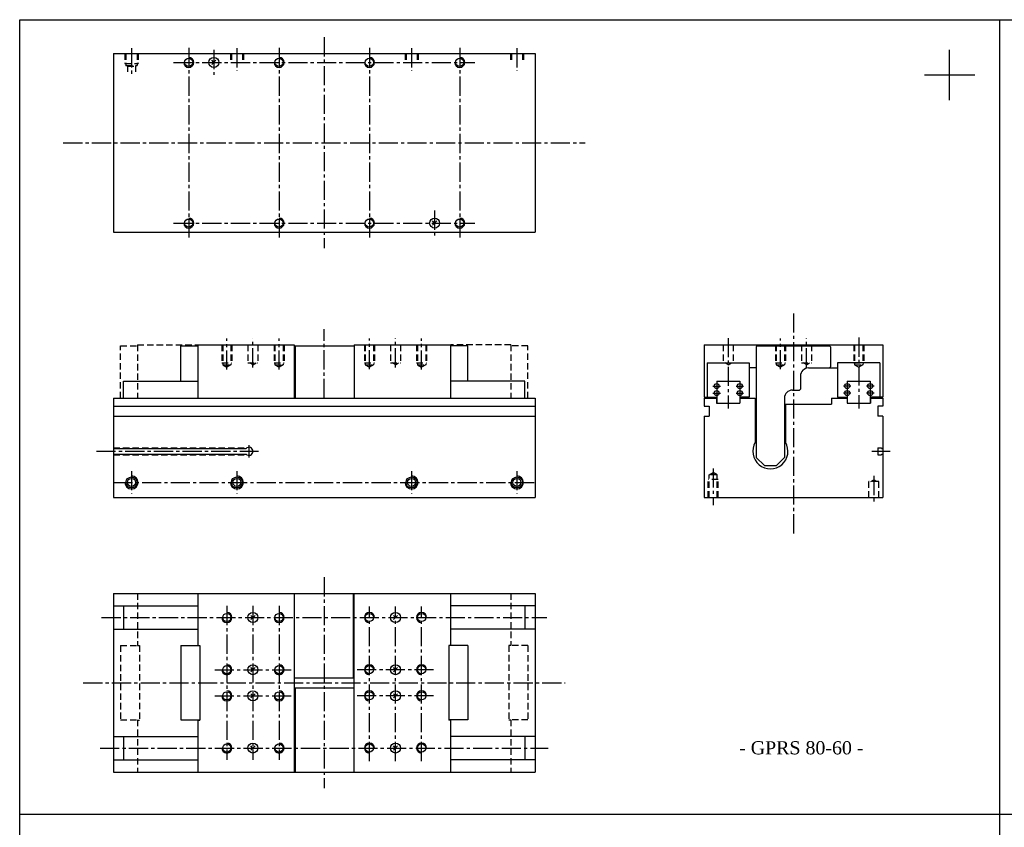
# Model space of a CAD drawing. Header units: millimetres. Extents: x 1112 to 5405, y 2427 to 4035.
# Tile 2 of 9: x 1112 to 2093, y 3231 to 4035. Entities that reach past the tile are written whole.
import ezdxf

# ---------------------------------------------------------------- set-up
doc = ezdxf.new("R2010")
doc.units = ezdxf.units.MM
doc.linetypes.add('CENTER2', pattern=[28.575, 19.05, -3.175, 3.175, -3.175])
doc.linetypes.add('DASHED2', pattern=[9.525, 6.35, -3.175])
doc.layers.add('1', color=2, linetype='DASHED2')
doc.layers.add('2', color=1, linetype='CENTER2')
doc.styles.get("Standard").update_dxf_attribs({"font": 'isocp.shx', "bigfont": 'chineset.shx'})

msp = doc.modelspace()

# ---------------------------------------------------------------- linework, layer by layer
at = {"color": 7}
for p, q in [((1111.69, 4035.06), (5405.11, 4035.06)), ((1111.69, 2426.51), (1111.69, 4035.06)), ((2088.14, 2426.51), (2088.14, 4035.06)), ((2038.14, 3955), (2038.14, 4005)), ((1205.07, 4001.51), (1625.07, 4001.51)), ((1205.07, 4001.51), (1205.07, 3823.51)), ((1305.07, 3992.51), (1302.95, 3994.63)), ((1302.95, 3990.39), (1307.19, 3994.63)), ((1625.07, 4001.51), (1625.07, 3823.51)), ((2013.14, 3980), (2063.14, 3980)), ((1522.95, 3830.39), (1527.19, 3834.63)), ((1525.07, 3832.51), (1522.95, 3834.63)), ((1205.07, 3823.51), (1625.07, 3823.51)), ((1272.07, 3675.25), (1272.07, 3710.25)), ((1272.07, 3710.25), (1289.07, 3710.25)), ((1289.07, 3711.25), (1385.07, 3711.25)), ((1289.07, 3711.25), (1289.07, 3658.25)), ((1385.07, 3711.25), (1385.07, 3658.25)), ((1385.07, 3710.25), (1445.07, 3710.25)), ((1386.07, 3710.25), (1386.07, 3658.25)), ((1445.07, 3711.25), (1445.07, 3658.25)), ((1445.07, 3711.25), (1541.07, 3711.25)), ((1541.07, 3658.25), (1541.07, 3711.25)), ((1558.07, 3710.25), (1541.07, 3710.25)), ((1558.07, 3675.25), (1558.07, 3710.25)), ((1793.56, 3711.25), (1971.56, 3711.25)), ((1793.56, 3711.25), (1793.56, 3659.25)), ((1846.56, 3710.25), (1845.56, 3709.25)), ((1845.56, 3709.25), (1845.56, 3599.25)), ((1846.56, 3710.25), (1918.56, 3710.25)), ((1918.56, 3710.25), (1919.56, 3709.25)), ((1919.56, 3709.25), (1919.56, 3689.25)), ((1971.56, 3711.25), (1971.56, 3659.25)), ((1796.56, 3693.25), (1796.56, 3659.25)), ((1796.56, 3693.25), (1838.56, 3693.25)), ((1838.56, 3693.25), (1838.56, 3659.25)), ((1919.56, 3689.25), (1918.56, 3688.25)), ((1926.56, 3693.25), (1926.56, 3659.25)), ((1968.56, 3693.25), (1926.56, 3693.25)), ((1968.56, 3693.25), (1968.56, 3659.25)), ((1845.56, 3688.25), (1838.56, 3688.25)), ((1889.56, 3680.25), (1889.56, 3667.25)), ((1897.56, 3688.25), (1926.56, 3688.25)), ((1215.07, 3675.25), (1289.07, 3675.25)), ((1215.07, 3658.25), (1215.07, 3675.25)), ((1615.07, 3675.25), (1541.07, 3675.25)), ((1615.07, 3658.25), (1615.07, 3675.25)), ((1806.06, 3675.25), (1829.06, 3675.25)), ((1806.06, 3675.25), (1806.06, 3653.25)), ((1829.06, 3675.25), (1829.06, 3653.25)), ((1936.06, 3675.25), (1936.06, 3653.25)), ((1936.06, 3675.25), (1959.06, 3675.25)), ((1959.06, 3675.25), (1959.06, 3653.25)), ((1793.56, 3659.25), (1806.06, 3659.25)), ((1838.56, 3659.25), (1829.06, 3659.25)), ((1881.56, 3666.25), (1888.56, 3666.25)), ((1889.56, 3667.25), (1888.56, 3666.25)), ((1926.56, 3659.25), (1936.06, 3659.25)), ((1971.56, 3659.25), (1959.06, 3659.25)), ((1205.07, 3658.25), (1625.07, 3658.25)), ((1205.07, 3658.25), (1205.07, 3559.25)), ((1205.07, 3650.25), (1625.07, 3650.25)), ((1625.07, 3658.25), (1625.07, 3559.25)), ((1793.56, 3658.25), (1805.86, 3658.25)), ((1793.56, 3658.25), (1793.56, 3650.25)), ((1793.56, 3650.25), (1798.56, 3650.25)), ((1798.56, 3650.25), (1798.56, 3640.25)), ((1805.86, 3658.25), (1805.86, 3653.25)), ((1805.86, 3653.25), (1829.06, 3653.25)), ((1829.06, 3658.25), (1844.56, 3658.25)), ((1844.56, 3658.25), (1844.56, 3614.26)), ((1845.56, 3652.25), (1844.56, 3652.25)), ((1873.56, 3658.25), (1873.56, 3599.25)), ((1873.56, 3652.25), (1920.56, 3652.25)), ((1874.56, 3652.25), (1874.56, 3614.26)), ((1920.56, 3658.25), (1936.06, 3658.25)), ((1920.56, 3658.25), (1920.56, 3652.25)), ((1936.06, 3653.25), (1959.26, 3653.25)), ((1959.26, 3658.25), (1959.26, 3653.25)), ((1959.26, 3658.25), (1971.56, 3658.25)), ((1971.56, 3650.25), (1966.56, 3650.25)), ((1966.56, 3650.25), (1966.56, 3640.25)), ((1971.56, 3658.25), (1971.56, 3650.25)), ((1205.07, 3640.25), (1625.07, 3640.25)), ((1793.56, 3640.25), (1793.56, 3559.25)), ((1793.56, 3640.25), (1798.56, 3640.25)), ((1971.56, 3640.25), (1966.56, 3640.25)), ((1971.56, 3640.25), (1971.56, 3559.25)), ((1205.07, 3608), (1337.17, 3608)), ((1205.07, 3602.5), (1337.17, 3602.5)), ((1966.56, 3608.65), (1970.36, 3608.65)), ((1966.56, 3608.65), (1966.56, 3601.85)), ((1966.56, 3601.85), (1970.36, 3601.85)), ((1970.36, 3608.65), (1970.36, 3608)), ((1970.36, 3608), (1971.56, 3608)), ((1970.36, 3602.5), (1970.36, 3601.85)), ((1970.36, 3602.5), (1971.56, 3602.5)), ((1845.56, 3599.25), (1853.56, 3591.25)), ((1853.56, 3591.25), (1865.56, 3591.25)), ((1865.56, 3591.25), (1873.56, 3599.25)), ((1205.07, 3559.25), (1625.07, 3559.25)), ((1793.56, 3559.25), (1971.56, 3559.25)), ((1205.07, 3463.77), (1625.07, 3463.77)), ((1205.07, 3463.77), (1205.07, 3285.77)), ((1289.07, 3463.77), (1289.07, 3411.77)), ((1385.07, 3463.77), (1385.07, 3285.77)), ((1444.07, 3463.77), (1444.07, 3379.77)), ((1445.07, 3285.77), (1445.07, 3463.77)), ((1541.07, 3411.77), (1541.07, 3463.77)), ((1625.07, 3463.77), (1625.07, 3285.77)), ((1205.07, 3451.47), (1289.07, 3451.47)), ((1215.07, 3451.47), (1215.07, 3428.27)), ((1625.07, 3451.47), (1541.07, 3451.47)), ((1615.07, 3451.47), (1615.07, 3428.27)), ((1344.07, 3439.77), (1341.95, 3441.89)), ((1341.95, 3437.64), (1346.19, 3441.89)), ((1483.95, 3437.64), (1488.19, 3441.89)), ((1486.07, 3439.77), (1483.95, 3441.89)), ((1205.07, 3428.27), (1289.07, 3428.27)), ((1625.07, 3428.27), (1541.07, 3428.27)), ((1272.07, 3411.77), (1272.07, 3337.77)), ((1272.07, 3411.77), (1291.07, 3411.77)), ((1289.07, 3411.97), (1291.07, 3411.97)), ((1291.07, 3411.97), (1291.07, 3337.57)), ((1539.07, 3411.97), (1539.07, 3337.57)), ((1541.07, 3411.97), (1539.07, 3411.97)), ((1558.07, 3411.77), (1539.07, 3411.77)), ((1558.07, 3411.77), (1558.07, 3337.77)), ((1341.95, 3385.64), (1346.19, 3389.89)), ((1344.07, 3387.77), (1341.95, 3389.89)), ((1486.07, 3387.77), (1483.95, 3389.89)), ((1483.95, 3385.64), (1488.19, 3389.89)), ((1385.07, 3379.77), (1444.07, 3379.77)), ((1386.07, 3369.77), (1445.07, 3369.77)), ((1386.07, 3369.77), (1386.07, 3285.77)), ((1344.07, 3361.77), (1341.95, 3363.89)), ((1341.95, 3359.64), (1346.19, 3363.89)), ((1483.95, 3359.64), (1488.19, 3363.89)), ((1486.07, 3361.77), (1483.95, 3363.89)), ((1272.07, 3337.77), (1291.07, 3337.77)), ((1289.07, 3337.77), (1289.07, 3285.77)), ((1289.07, 3337.57), (1291.07, 3337.57)), ((1558.07, 3337.77), (1539.07, 3337.77)), ((1541.07, 3337.57), (1539.07, 3337.57)), ((1541.07, 3285.77), (1541.07, 3337.77)), ((1205.07, 3321.27), (1289.07, 3321.27)), ((1215.07, 3321.27), (1215.07, 3298.07)), ((1625.07, 3321.27), (1541.07, 3321.27)), ((1615.07, 3321.27), (1615.07, 3298.07)), ((1344.07, 3309.77), (1341.95, 3311.89)), ((1341.95, 3307.64), (1346.19, 3311.89)), ((1483.95, 3307.64), (1488.19, 3311.89)), ((1486.07, 3309.77), (1483.95, 3311.89)), ((1205.07, 3298.07), (1289.07, 3298.07)), ((1625.07, 3298.07), (1541.07, 3298.07)), ((1205.07, 3285.77), (1625.07, 3285.77)), ((1111.69, 3243.84), (5405.11, 3243.84))]:
    msp.add_line(p, q, dxfattribs=at)
at = {"color": 7, "linetype": 'DASHED2'}
for p, q in [((1212.07, 3658.25), (1212.07, 3710.25)), ((1212.07, 3710.25), (1229.07, 3710.25)), ((1229.07, 3711.25), (1229.07, 3658.25)), ((1229.07, 3711.25), (1289.07, 3711.25)), ((1601.07, 3711.25), (1541.07, 3711.25)), ((1601.07, 3711.25), (1601.07, 3658.25)), ((1618.07, 3710.25), (1601.07, 3710.25)), ((1618.07, 3658.25), (1618.07, 3710.25)), ((1229.07, 3463.77), (1229.07, 3411.77)), ((1601.07, 3463.77), (1601.07, 3411.77)), ((1212.07, 3411.77), (1212.07, 3337.77)), ((1212.07, 3411.77), (1231.07, 3411.77)), ((1229.07, 3411.97), (1231.07, 3411.97)), ((1231.07, 3411.97), (1231.07, 3337.57)), ((1601.07, 3411.97), (1599.07, 3411.97)), ((1599.07, 3411.97), (1599.07, 3337.57)), ((1618.07, 3411.77), (1599.07, 3411.77)), ((1618.07, 3411.77), (1618.07, 3337.77)), ((1212.07, 3337.77), (1231.07, 3337.77)), ((1229.07, 3337.77), (1229.07, 3285.77)), ((1229.07, 3337.57), (1231.07, 3337.57)), ((1618.07, 3337.77), (1599.07, 3337.77)), ((1601.07, 3337.57), (1599.07, 3337.57)), ((1601.07, 3337.77), (1601.07, 3285.77))]:
    msp.add_line(p, q, dxfattribs=at)
at = {"color": 7}
for centre, radius in [((1280.07, 3992.51), 4.08), ((1305.07, 3992.51), 5), ((1370.07, 3992.51), 4.08), ((1460.07, 3992.51), 4.08), ((1550.07, 3992.51), 4.08), ((1280.07, 3832.51), 4.08), ((1370.07, 3832.51), 4.08), ((1460.07, 3832.51), 4.08), ((1525.07, 3832.51), 5), ((1550.07, 3832.51), 4.08), ((1806.06, 3670.25), 2.5), ((1829.06, 3670.25), 2.5), ((1936.06, 3670.25), 2.5), ((1959.06, 3670.25), 2.5), ((1806.06, 3663.25), 2.5), ((1829.06, 3663.25), 2.5), ((1936.06, 3663.25), 2.5), ((1959.06, 3663.25), 2.5), ((1223.07, 3574.25), 5.5), ((1223.07, 3574.25), 4), ((1328.07, 3574.25), 5.5), ((1328.07, 3574.25), 4), ((1502.07, 3574.25), 5.5), ((1502.07, 3574.25), 4), ((1607.07, 3574.25), 5.5), ((1607.07, 3574.25), 4), ((1318.07, 3439.77), 4.08), ((1344.07, 3439.77), 5), ((1370.07, 3439.77), 4.08), ((1460.07, 3439.77), 4.08), ((1486.07, 3439.77), 5), ((1512.07, 3439.77), 4.08), ((1318.07, 3387.77), 4.08), ((1344.07, 3387.77), 5), ((1370.07, 3387.77), 4.08), ((1460.07, 3387.77), 4.08), ((1486.07, 3387.77), 5), ((1512.07, 3387.77), 4.08), ((1318.07, 3361.77), 4.08), ((1344.07, 3361.77), 5), ((1370.07, 3361.77), 4.08), ((1460.07, 3361.77), 4.08), ((1486.07, 3361.77), 5), ((1512.07, 3361.77), 4.08), ((1318.07, 3309.77), 4.08), ((1344.07, 3309.77), 5), ((1370.07, 3309.77), 4.08), ((1460.07, 3309.77), 4.08), ((1486.07, 3309.77), 5), ((1512.07, 3309.77), 4.08)]:
    msp.add_circle(centre, radius, dxfattribs=at)
for centre, radius, start, end in [((1280.07, 3992.51), 5, 180, 90), ((1370.07, 3992.51), 5, 180, 90), ((1460.07, 3992.51), 5, 180, 90), ((1550.07, 3992.51), 5, 180, 90), ((1280.07, 3832.51), 5, 180, 90), ((1370.07, 3832.51), 5, 180, 90), ((1460.07, 3832.51), 5, 180, 90), ((1550.07, 3832.51), 5, 180, 90), ((1897.56, 3680.25), 8, 90, 180), ((1881.56, 3658.25), 8, 90, 180), ((1859.56, 3605.25), 17.5, 148.99728, 31.00272), ((1340.07, 3605.25), 4, 223.43254, 136.56746), ((1223.07, 3574.25), 6.5, 180, 90), ((1328.07, 3574.25), 6.5, 180, 90), ((1502.07, 3574.25), 6.5, 180, 90), ((1607.07, 3574.25), 6.5, 180, 90), ((1318.07, 3439.77), 5, 180, 90), ((1370.07, 3439.77), 5, 180, 90), ((1460.07, 3439.77), 5, 0, 270), ((1512.07, 3439.77), 5, 0, 270), ((1318.07, 3387.77), 5, 180, 90), ((1370.07, 3387.77), 5, 180, 90), ((1460.07, 3387.77), 5, 0, 270), ((1512.07, 3387.77), 5, 0, 270), ((1318.07, 3361.77), 5, 180, 90), ((1370.07, 3361.77), 5, 180, 90), ((1460.07, 3361.77), 5, 0, 270), ((1512.07, 3361.77), 5, 0, 270), ((1318.07, 3309.77), 5, 180, 90), ((1370.07, 3309.77), 5, 180, 90), ((1460.07, 3309.77), 5, 0, 270), ((1512.07, 3309.77), 5, 0, 270)]:
    msp.add_arc(centre, radius, start, end, dxfattribs=at)
at = {"layer": '1', "color": 7}
for p, q in [((1216.57, 4001.51), (1216.57, 3991.51)), ((1217.57, 4001.51), (1217.57, 3989.51)), ((1228.57, 4001.51), (1228.57, 3989.51)), ((1229.57, 4001.51), (1229.57, 3991.51)), ((1321.57, 4001.51), (1321.57, 3995.25)), ((1322.57, 4001.51), (1322.57, 3993.87)), ((1333.57, 4001.51), (1333.57, 3993.87)), ((1334.57, 4001.51), (1334.57, 3995.25)), ((1495.57, 4001.51), (1495.57, 3995.25)), ((1496.57, 4001.51), (1496.57, 3993.87)), ((1507.57, 4001.51), (1507.57, 3993.87)), ((1508.57, 4001.51), (1508.57, 3995.25)), ((1600.57, 4001.51), (1600.57, 3995.25)), ((1601.57, 4001.51), (1601.57, 3993.87)), ((1612.57, 4001.51), (1612.57, 3993.87)), ((1613.57, 4001.51), (1613.57, 3995.25)), ((1216.57, 3991.51), (1229.57, 3991.51)), ((1217.57, 3989.51), (1228.57, 3989.51)), ((1219.07, 3988.64), (1217.57, 3989.51)), ((1219.07, 3988.64), (1227.07, 3988.64)), ((1219.07, 3988.64), (1219.07, 3983.24)), ((1227.07, 3988.64), (1228.57, 3989.51)), ((1227.07, 3988.64), (1227.07, 3983.24)), ((1313.07, 3711.25), (1313.07, 3693.25)), ((1313.99, 3711.25), (1313.99, 3691.25)), ((1322.15, 3711.25), (1322.15, 3691.25)), ((1323.07, 3711.25), (1323.07, 3693.25)), ((1339.07, 3711.25), (1339.07, 3693.25)), ((1349.07, 3711.25), (1349.07, 3693.25)), ((1365.07, 3711.25), (1365.07, 3693.25)), ((1365.99, 3711.25), (1365.99, 3691.25)), ((1374.15, 3711.25), (1374.15, 3691.25)), ((1375.07, 3711.25), (1375.07, 3693.25)), ((1455.07, 3711.25), (1455.07, 3693.25)), ((1455.99, 3711.25), (1455.99, 3691.25)), ((1464.15, 3711.25), (1464.15, 3691.25)), ((1465.07, 3711.25), (1465.07, 3693.25)), ((1481.07, 3711.25), (1481.07, 3693.25)), ((1491.07, 3711.25), (1491.07, 3693.25)), ((1507.07, 3711.25), (1507.07, 3693.25)), ((1507.99, 3711.25), (1507.99, 3691.25)), ((1516.15, 3711.25), (1516.15, 3691.25)), ((1517.07, 3711.25), (1517.07, 3693.25)), ((1812.56, 3711.25), (1812.56, 3693.25)), ((1822.56, 3711.25), (1822.56, 3693.25)), ((1864.56, 3711.25), (1864.56, 3693.25)), ((1865.48, 3711.25), (1865.48, 3691.25)), ((1873.64, 3711.25), (1873.64, 3691.25)), ((1874.56, 3711.25), (1874.56, 3693.25)), ((1890.56, 3711.25), (1890.56, 3693.25)), ((1900.56, 3711.25), (1900.56, 3693.25)), ((1942.56, 3711.25), (1942.56, 3693.25)), ((1943.48, 3711.25), (1943.48, 3691.25)), ((1951.64, 3711.25), (1951.64, 3691.25)), ((1952.56, 3711.25), (1952.56, 3693.25)), ((1313.07, 3693.25), (1323.07, 3693.25)), ((1313.99, 3691.25), (1318.07, 3688.89)), ((1313.99, 3691.25), (1322.15, 3691.25)), ((1322.15, 3691.25), (1318.07, 3688.89)), ((1339.07, 3693.25), (1349.07, 3693.25)), ((1344.07, 3691.44), (1340.94, 3693.25)), ((1344.07, 3691.44), (1347.2, 3693.25)), ((1365.07, 3693.25), (1375.07, 3693.25)), ((1365.99, 3691.25), (1374.15, 3691.25)), ((1365.99, 3691.25), (1370.07, 3688.89)), ((1374.15, 3691.25), (1370.07, 3688.89)), ((1455.07, 3693.25), (1465.07, 3693.25)), ((1455.99, 3691.25), (1464.15, 3691.25)), ((1455.99, 3691.25), (1460.07, 3688.89)), ((1464.15, 3691.25), (1460.07, 3688.89)), ((1481.07, 3693.25), (1491.07, 3693.25)), ((1486.07, 3691.44), (1482.94, 3693.25)), ((1486.07, 3691.44), (1489.2, 3693.25)), ((1507.07, 3693.25), (1517.07, 3693.25)), ((1507.99, 3691.25), (1512.07, 3688.89)), ((1507.99, 3691.25), (1516.15, 3691.25)), ((1516.15, 3691.25), (1512.07, 3688.89)), ((1812.56, 3693.25), (1822.56, 3693.25)), ((1817.56, 3691.44), (1814.43, 3693.25)), ((1817.56, 3691.44), (1820.69, 3693.25)), ((1864.56, 3693.25), (1874.56, 3693.25)), ((1865.48, 3691.25), (1869.56, 3688.89)), ((1865.48, 3691.25), (1873.64, 3691.25)), ((1873.64, 3691.25), (1869.56, 3688.89)), ((1890.56, 3693.25), (1900.56, 3693.25)), ((1895.56, 3691.44), (1892.43, 3693.25)), ((1895.56, 3691.44), (1898.69, 3693.25)), ((1942.56, 3693.25), (1952.56, 3693.25)), ((1943.48, 3691.25), (1947.56, 3688.89)), ((1943.48, 3691.25), (1951.64, 3691.25)), ((1951.64, 3691.25), (1947.56, 3688.89)), ((1205.07, 3608.65), (1337.96, 3608.65)), ((1205.07, 3601.85), (1337.96, 3601.85)), ((1798.48, 3581.89), (1802.56, 3584.25)), ((1798.48, 3559.25), (1798.48, 3581.89)), ((1806.64, 3581.89), (1798.48, 3581.89)), ((1806.64, 3581.89), (1802.56, 3584.25)), ((1806.64, 3559.25), (1806.64, 3581.89)), ((1797.56, 3559.25), (1797.56, 3577.25)), ((1807.56, 3577.25), (1797.56, 3577.25)), ((1807.56, 3559.25), (1807.56, 3577.25)), ((1967.56, 3575.25), (1957.56, 3575.25)), ((1957.56, 3559.25), (1957.56, 3575.25)), ((1959.63, 3575.25), (1962.56, 3576.94)), ((1965.49, 3575.25), (1962.56, 3576.94)), ((1967.56, 3559.25), (1967.56, 3575.25))]:
    msp.add_line(p, q, dxfattribs=at)
at = {"layer": '2', "color": 7}
for p, q in [((1415.07, 4017.51), (1415.07, 3807.51)), ((1223.07, 4006.59), (1223.07, 3979.78)), ((1280.07, 4007.01), (1280.07, 3818.01)), ((1305.07, 4005.01), (1305.07, 3980.01)), ((1328.07, 4006.59), (1328.07, 3984.09)), ((1370.07, 4007.01), (1370.07, 3818.01)), ((1460.07, 4007.01), (1460.07, 3818.01)), ((1502.07, 4006.59), (1502.07, 3984.09)), ((1550.07, 4007.01), (1550.07, 3818.01)), ((1607.07, 4006.59), (1607.07, 3984.09)), ((1265.02, 3992.51), (1565.12, 3992.51)), ((1155.07, 3912.51), (1675.07, 3912.51)), ((1525.07, 3845.01), (1525.07, 3820.01)), ((1265.02, 3832.51), (1565.12, 3832.51)), ((1882.56, 3742.62), (1882.56, 3523.32)), ((1415.07, 3658.25), (1415.07, 3726.73)), ((1817.56, 3718.02), (1817.56, 3647.84)), ((1947.56, 3718.42), (1947.56, 3647.84)), ((1318.07, 3686.57), (1318.07, 3717.61)), ((1344.07, 3688.87), (1344.07, 3717.61)), ((1370.07, 3686.57), (1370.07, 3717.61)), ((1460.07, 3686.91), (1460.07, 3717.61)), ((1486.07, 3688.77), (1486.07, 3717.61)), ((1512.07, 3686.72), (1512.07, 3717.61)), ((1869.56, 3686.91), (1869.56, 3717.61)), ((1895.56, 3688.77), (1895.56, 3717.61)), ((1802.31, 3670.25), (1809.81, 3670.25)), ((1825.31, 3670.25), (1832.81, 3670.25)), ((1939.81, 3670.25), (1932.31, 3670.25)), ((1962.81, 3670.25), (1955.31, 3670.25)), ((1802.31, 3663.25), (1809.81, 3663.25)), ((1825.31, 3663.25), (1832.81, 3663.25)), ((1939.81, 3663.25), (1932.31, 3663.25)), ((1962.81, 3663.25), (1955.31, 3663.25)), ((1340.07, 3611.25), (1340.07, 3599.25)), ((1188.24, 3605.25), (1349.65, 3605.25)), ((1960.51, 3605.25), (1978.86, 3605.25)), ((1223.07, 3585.5), (1223.07, 3563)), ((1328.07, 3585.5), (1328.07, 3563)), ((1502.07, 3585.5), (1502.07, 3563)), ((1607.07, 3585.5), (1607.07, 3563)), ((1802.56, 3588.14), (1802.56, 3551.52)), ((1962.56, 3580.72), (1962.56, 3554.62)), ((1205.07, 3574.25), (1625.07, 3574.25)), ((1415.07, 3479.77), (1415.07, 3269.77)), ((1318.07, 3451.26), (1318.07, 3298.04)), ((1344.07, 3451.26), (1344.07, 3298.04)), ((1370.07, 3451.26), (1370.07, 3298.04)), ((1460.07, 3296.85), (1460.07, 3450.55)), ((1486.07, 3296.85), (1486.07, 3450.55)), ((1512.07, 3296.85), (1512.07, 3450.55)), ((1193.29, 3439.77), (1636.71, 3439.77)), ((1306.04, 3387.77), (1382.1, 3387.77)), ((1524.1, 3387.77), (1448.04, 3387.77)), ((1175.07, 3374.77), (1655.07, 3374.77)), ((1306.04, 3361.77), (1382.1, 3361.77)), ((1524.1, 3361.77), (1448.04, 3361.77)), ((1191.89, 3309.77), (1638.23, 3309.77))]:
    msp.add_line(p, q, dxfattribs=at)

# ---------------------------------------------------------------- texts
at = {"color": 7, "insert": (1828.42, 3303.26), "char_height": 13.125, "width": 147.9171, "attachment_point": 7}
msp.add_mtext('{\\fRomantic|b0|i0|c2|p2;- GPRS 80-60 -}', dxfattribs=at)

doc.saveas('drawing.dxf')
